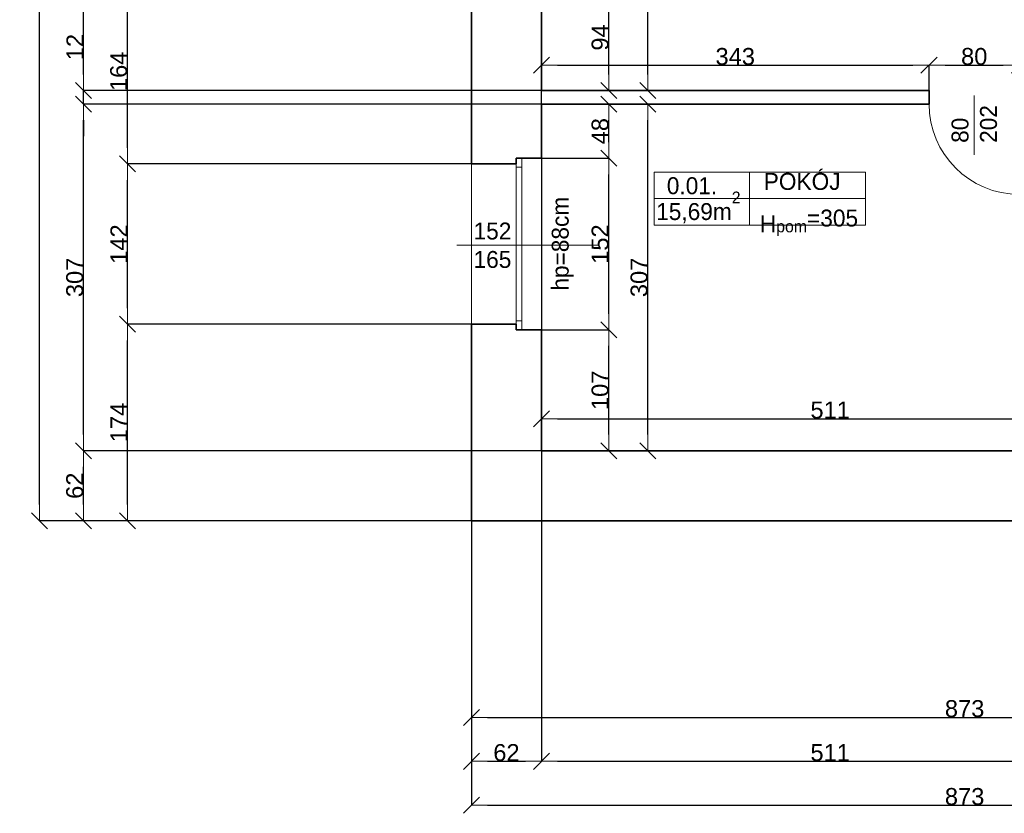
# Model space of a CAD drawing. Header units: metres. Extents: x 7506757 to 756746378, y 5735207 to 582114514.
# Tile 25 of 256: x 7522626 to 7531340, y 5817563 to 5824591. Entities that reach past the tile are written whole.
import ezdxf

# ---------------------------------------------------------------- set-up
doc = ezdxf.new("R2010")
doc.units = ezdxf.units.M
doc.header["$MEASUREMENT"] = 0
doc.header["$PDMODE"] = 2
doc.layers.get('0').update_dxf_attribs({"color": 250, "linetype": 'CONTINUOUS', "lineweight": 100, "plot": 0})
doc.layers.get('Defpoints').update_dxf_attribs({"linetype": 'CONTINUOUS'})
for name, color, linetype, lineweight in [('2D - Ogolne46', 7, 'CONTINUOUS', 18), ('7 - linia widok1', 7, 'CONTINUOUS', 13), ('M_OCIANA6', 5, 'CONTINUOUS', 35), ('M_OPISY141', 7, 'CONTINUOUS', 0), ('m_umeblowanie1', 7, 'CONTINUOUS', 13), ('opis1', 7, 'CONTINUOUS', 13)]:
    doc.layers.add(name, color=color, linetype=linetype, lineweight=lineweight)
doc.layers.add('PWYMIAR', color=7, linetype='CONTINUOUS')
doc.styles.add('GENERATED_STYLE_1', font='arial.ttf')
doc.styles.add('GENERATED_STYLE_2', font='txt')
doc.dimstyles.new('GENERATED_STYLE__1', dxfattribs={"dimtxt": 150, "dimasz": 142.5, "dimexe": 0.18, "dimexo": 0, "dimgap": 0.09, "dimtad": 1, "dimdec": 0, "dimlfac": 0.1, "dimzin": 0, "dimdsep": 46, "dimtxsty": 'GENERATED_STYLE_1', "dimblk": 'ARROWHEAD_6', "dimblk1": 'ARROWHEAD_6', "dimblk2": 'ARROWHEAD_6', "dimcen": 0.09, "dimclrd": 251, "dimclre": 251, "dimclrt": 7, "dimazin": 0, "dimtfac": 1, "dimtdec": 4, "dimtmove": 0, "dimatfit": 3, "dimfxl": 0, "dimtolj": 1, "dimtzin": 0, "dimarcsym": 0})
doc.dimstyles.new('GENERATED_STYLE__2', dxfattribs={"dimtxt": 150, "dimasz": 142.5, "dimexe": 0.18, "dimexo": 0, "dimgap": 0.09, "dimtad": 1, "dimtih": 1, "dimtoh": 1, "dimdec": 0, "dimlfac": 0.1, "dimzin": 0, "dimdsep": 46, "dimtxsty": 'GENERATED_STYLE_1', "dimblk": 'ARROWHEAD_6', "dimblk1": 'ARROWHEAD_6', "dimblk2": 'ARROWHEAD_6', "dimcen": 0.09, "dimclrd": 251, "dimclre": 251, "dimclrt": 7, "dimazin": 0, "dimtfac": 1, "dimtdec": 4, "dimtmove": 0, "dimatfit": 3, "dimfxl": 0, "dimtolj": 1, "dimtzin": 0, "dimarcsym": 0})

# ---------------------------------------------------------------- blocks, each defined once
blk = doc.blocks.new('ARROWHEAD_6')
at = {"color": 0, "linetype": 'Continuous', "lineweight": 0}
for p, q in [((0, 0), (-1, 0)), ((-0.5, -0.5), (0.5, 0.5))]:
    blk.add_line(p, q, dxfattribs=at)
blk = doc.blocks.new('*D4311')
at = {"layer": 'Defpoints', "color": 0, "linetype": 'Continuous', "transparency": 16777216}
for p in [(7527243.4, 5824904), (7527839.7, 5824904), (7527243.4, 5823964)]:
    blk.add_point(p, dxfattribs=at)
at = {"layer": 'PWYMIAR', "color": 251, "linetype": 'Continuous', "lineweight": -2, "transparency": 16777216}
for p, q in [((7527243.4, 5824904), (7527839.8, 5824904)), ((7527839.7, 5824106.5), (7527839.7, 5824761.5)), ((7527243.4, 5823964), (7527839.8, 5823964))]:
    blk.add_line(p, q, dxfattribs=at)
at = {"layer": 'PWYMIAR', "color": 251, "linetype": 'Continuous', "lineweight": -2, "transparency": 16777216, "xscale": 142.5, "yscale": 142.5, "zscale": 142.5}
for p, rotation in [((7527839.7, 5824904), 90), ((7527839.7, 5823964), 270)]:
    blk.add_blockref('ARROWHEAD_6', p, dxfattribs=dict(at, rotation=rotation))
at = {"layer": 'PWYMIAR', "color": 7, "linetype": 'Continuous', "lineweight": 13, "transparency": 16777216, "insert": (7527763, 5824434), "char_height": 150, "attachment_point": 5, "rotation": 90, "style": 'GENERATED_STYLE_1'}
blk.add_mtext('\\A1;94', dxfattribs=at)
blk = doc.blocks.new('*D4314')
at = {"layer": 'Defpoints', "color": 0, "linetype": 'Continuous', "transparency": 16777216}
for p in [(7527243.4, 5821844), (7527839.7, 5821844), (7527243.4, 5820774)]:
    blk.add_point(p, dxfattribs=at)
at = {"layer": 'PWYMIAR', "color": 251, "linetype": 'Continuous', "lineweight": -2, "transparency": 16777216}
for p, q in [((7527243.4, 5821844), (7527839.8, 5821844)), ((7527839.7, 5820916.5), (7527839.7, 5821701.5)), ((7527243.4, 5820774), (7527839.8, 5820774))]:
    blk.add_line(p, q, dxfattribs=at)
at = {"layer": 'PWYMIAR', "color": 251, "linetype": 'Continuous', "lineweight": -2, "transparency": 16777216, "xscale": 142.5, "yscale": 142.5, "zscale": 142.5}
for p, rotation in [((7527839.7, 5821844), 90), ((7527839.7, 5820774), 270)]:
    blk.add_blockref('ARROWHEAD_6', p, dxfattribs=dict(at, rotation=rotation))
at = {"layer": 'PWYMIAR', "color": 7, "linetype": 'Continuous', "lineweight": 13, "transparency": 16777216, "insert": (7527763, 5821309), "char_height": 150, "attachment_point": 5, "rotation": 90, "style": 'GENERATED_STYLE_1'}
blk.add_mtext('\\A1;107', dxfattribs=at)
blk = doc.blocks.new('*D4315')
at = {"layer": 'Defpoints', "color": 0, "linetype": 'Continuous', "transparency": 16777216}
for p in [(7527243.4, 5823364), (7527839.7, 5823364), (7527243.4, 5821844)]:
    blk.add_point(p, dxfattribs=at)
at = {"layer": 'PWYMIAR', "color": 251, "linetype": 'Continuous', "lineweight": -2, "transparency": 16777216}
for p, q in [((7527243.4, 5823364), (7527839.8, 5823364)), ((7527839.7, 5821986.5), (7527839.7, 5823221.5)), ((7527243.4, 5821844), (7527839.8, 5821844))]:
    blk.add_line(p, q, dxfattribs=at)
at = {"layer": 'PWYMIAR', "color": 251, "linetype": 'Continuous', "lineweight": -2, "transparency": 16777216, "xscale": 142.5, "yscale": 142.5, "zscale": 142.5}
for p, rotation in [((7527839.7, 5823364), 90), ((7527839.7, 5821844), 270)]:
    blk.add_blockref('ARROWHEAD_6', p, dxfattribs=dict(at, rotation=rotation))
at = {"layer": 'PWYMIAR', "color": 7, "linetype": 'Continuous', "lineweight": 13, "transparency": 16777216, "insert": (7527763, 5822604), "char_height": 150, "attachment_point": 5, "rotation": 90, "style": 'GENERATED_STYLE_1'}
blk.add_mtext('\\A1;152', dxfattribs=at)
blk = doc.blocks.new('*D4316')
at = {"layer": 'Defpoints', "color": 0, "linetype": 'Continuous', "transparency": 16777216}
for p in [(7527243.4, 5823844), (7527839.7, 5823844), (7527243.4, 5823364)]:
    blk.add_point(p, dxfattribs=at)
at = {"layer": 'PWYMIAR', "color": 251, "linetype": 'Continuous', "lineweight": -2, "transparency": 16777216}
for p, q in [((7527243.4, 5823844), (7527839.8, 5823844)), ((7527839.7, 5823506.5), (7527839.7, 5823701.5)), ((7527243.4, 5823364), (7527839.8, 5823364))]:
    blk.add_line(p, q, dxfattribs=at)
at = {"layer": 'PWYMIAR', "color": 251, "linetype": 'Continuous', "lineweight": -2, "transparency": 16777216, "xscale": 142.5, "yscale": 142.5, "zscale": 142.5}
for p, rotation in [((7527839.7, 5823844), 90), ((7527839.7, 5823364), 270)]:
    blk.add_blockref('ARROWHEAD_6', p, dxfattribs=dict(at, rotation=rotation))
at = {"layer": 'PWYMIAR', "color": 7, "linetype": 'Continuous', "lineweight": 13, "transparency": 16777216, "insert": (7527763, 5823604), "char_height": 150, "attachment_point": 5, "rotation": 90, "style": 'GENERATED_STYLE_1'}
blk.add_mtext('\\A1;48', dxfattribs=at)
blk = doc.blocks.new('*D4328')
at = {"layer": 'Defpoints', "color": 0, "linetype": 'Continuous', "transparency": 16777216}
for p in [(7530673.4, 5824188.1), (7527243.4, 5823844), (7530673.4, 5823844)]:
    blk.add_point(p, dxfattribs=at)
at = {"layer": 'PWYMIAR', "color": 251, "linetype": 'Continuous', "lineweight": -2, "transparency": 16777216}
for p, q in [((7527243.4, 5823844), (7527243.4, 5824188.3)), ((7527385.9, 5824188.1), (7530530.9, 5824188.1)), ((7530673.4, 5823844), (7530673.4, 5824188.3))]:
    blk.add_line(p, q, dxfattribs=at)
at = {"layer": 'PWYMIAR', "color": 251, "linetype": 'Continuous', "lineweight": -2, "transparency": 16777216, "xscale": 142.5, "yscale": 142.5, "zscale": 142.5, "rotation": 180}
blk.add_blockref('ARROWHEAD_6', (7527243.4, 5824188.1), dxfattribs=at)
at = {"layer": 'PWYMIAR', "color": 251, "linetype": 'Continuous', "lineweight": -2, "transparency": 16777216, "xscale": 142.5, "yscale": 142.5, "zscale": 142.5}
blk.add_blockref('ARROWHEAD_6', (7530673.4, 5824188.1), dxfattribs=at)
at = {"layer": 'PWYMIAR', "color": 7, "linetype": 'Continuous', "lineweight": 13, "transparency": 16777216, "insert": (7528958.4, 5824264.9), "char_height": 150, "attachment_point": 5, "style": 'GENERATED_STYLE_1'}
blk.add_mtext('\\A1;343', dxfattribs=at)
blk = doc.blocks.new('*D4329')
at = {"layer": 'Defpoints', "color": 0, "linetype": 'Continuous', "transparency": 16777216}
for p in [(7531473.4, 5824188.1), (7530673.4, 5823844), (7531473.4, 5823844)]:
    blk.add_point(p, dxfattribs=at)
at = {"layer": 'PWYMIAR', "color": 251, "linetype": 'Continuous', "lineweight": -2, "transparency": 16777216}
for p, q in [((7530673.4, 5823844), (7530673.4, 5824188.3)), ((7530815.9, 5824188.1), (7531330.9, 5824188.1)), ((7531473.4, 5823844), (7531473.4, 5824188.3))]:
    blk.add_line(p, q, dxfattribs=at)
at = {"layer": 'PWYMIAR', "color": 251, "linetype": 'Continuous', "lineweight": -2, "transparency": 16777216, "xscale": 142.5, "yscale": 142.5, "zscale": 142.5, "rotation": 180}
blk.add_blockref('ARROWHEAD_6', (7530673.4, 5824188.1), dxfattribs=at)
at = {"layer": 'PWYMIAR', "color": 251, "linetype": 'Continuous', "lineweight": -2, "transparency": 16777216, "xscale": 142.5, "yscale": 142.5, "zscale": 142.5}
blk.add_blockref('ARROWHEAD_6', (7531473.4, 5824188.1), dxfattribs=at)
at = {"layer": 'PWYMIAR', "color": 7, "linetype": 'Continuous', "lineweight": 13, "transparency": 16777216, "insert": (7531073.4, 5824264.8), "char_height": 150, "attachment_point": 5, "style": 'GENERATED_STYLE_1'}
blk.add_mtext('\\A1;80', dxfattribs=at)
blk = doc.blocks.new('*D4343')
at = {"layer": 'Defpoints', "color": 0, "linetype": 'Continuous', "transparency": 16777216}
for p in [(7527243.4, 5827154), (7528184.6, 5827154), (7527243.4, 5823964)]:
    blk.add_point(p, dxfattribs=at)
at = {"layer": 'PWYMIAR', "color": 251, "linetype": 'Continuous', "lineweight": -2, "transparency": 16777216}
for p, q in [((7527243.4, 5827154), (7528184.8, 5827154)), ((7528184.6, 5824106.5), (7528184.6, 5827011.5)), ((7527243.4, 5823964), (7528184.8, 5823964))]:
    blk.add_line(p, q, dxfattribs=at)
at = {"layer": 'PWYMIAR', "color": 251, "linetype": 'Continuous', "lineweight": -2, "transparency": 16777216, "xscale": 142.5, "yscale": 142.5, "zscale": 142.5}
for p, rotation in [((7528184.6, 5827154), 90), ((7528184.6, 5823964), 270)]:
    blk.add_blockref('ARROWHEAD_6', p, dxfattribs=dict(at, rotation=rotation))
at = {"layer": 'PWYMIAR', "color": 7, "linetype": 'Continuous', "lineweight": 13, "transparency": 16777216, "insert": (7528107.9, 5825559), "char_height": 150, "attachment_point": 5, "rotation": 90, "style": 'GENERATED_STYLE_1'}
blk.add_mtext('\\A1;319', dxfattribs=at)
blk = doc.blocks.new('*D4344')
at = {"layer": 'Defpoints', "color": 0, "linetype": 'Continuous', "transparency": 16777216}
for p in [(7527243.4, 5823844), (7528184.6, 5823844), (7527243.4, 5820774)]:
    blk.add_point(p, dxfattribs=at)
at = {"layer": 'PWYMIAR', "color": 251, "linetype": 'Continuous', "lineweight": -2, "transparency": 16777216}
for p, q in [((7527243.4, 5823844), (7528184.8, 5823844)), ((7528184.6, 5820916.5), (7528184.6, 5823701.5)), ((7527243.4, 5820774), (7528184.8, 5820774))]:
    blk.add_line(p, q, dxfattribs=at)
at = {"layer": 'PWYMIAR', "color": 251, "linetype": 'Continuous', "lineweight": -2, "transparency": 16777216, "xscale": 142.5, "yscale": 142.5, "zscale": 142.5}
for p, rotation in [((7528184.6, 5823844), 90), ((7528184.6, 5820774), 270)]:
    blk.add_blockref('ARROWHEAD_6', p, dxfattribs=dict(at, rotation=rotation))
at = {"layer": 'PWYMIAR', "color": 7, "linetype": 'Continuous', "lineweight": 13, "transparency": 16777216, "insert": (7528107.9, 5822309), "char_height": 150, "attachment_point": 5, "rotation": 90, "style": 'GENERATED_STYLE_1'}
blk.add_mtext('\\A1;307', dxfattribs=at)
blk = doc.blocks.new('*D4345')
at = {"layer": 'Defpoints', "color": 0, "linetype": 'Continuous', "transparency": 16777216}
for p in [(7527243.4, 5823844), (7532353.4, 5823844), (7532353.4, 5821057)]:
    blk.add_point(p, dxfattribs=at)
at = {"layer": 'PWYMIAR', "color": 251, "linetype": 'Continuous', "lineweight": -2, "transparency": 16777216}
for p, q in [((7527243.4, 5823844), (7527243.4, 5821056.9)), ((7532353.4, 5823844), (7532353.4, 5821056.9)), ((7527385.9, 5821057), (7532210.9, 5821057))]:
    blk.add_line(p, q, dxfattribs=at)
at = {"layer": 'PWYMIAR', "color": 251, "linetype": 'Continuous', "lineweight": -2, "transparency": 16777216, "xscale": 142.5, "yscale": 142.5, "zscale": 142.5, "rotation": 180}
blk.add_blockref('ARROWHEAD_6', (7527243.4, 5821057), dxfattribs=at)
at = {"layer": 'PWYMIAR', "color": 251, "linetype": 'Continuous', "lineweight": -2, "transparency": 16777216, "xscale": 142.5, "yscale": 142.5, "zscale": 142.5}
blk.add_blockref('ARROWHEAD_6', (7532353.4, 5821057), dxfattribs=at)
at = {"layer": 'PWYMIAR', "color": 7, "linetype": 'Continuous', "lineweight": 13, "transparency": 16777216, "insert": (7529798.4, 5821133.7), "char_height": 150, "attachment_point": 5, "style": 'GENERATED_STYLE_1'}
blk.add_mtext('\\A1;511', dxfattribs=at)
blk = doc.blocks.new('*D4528')
at = {"layer": 'Defpoints', "color": 0, "linetype": 'Continuous', "transparency": 16777216}
for p in [(7526623.4, 5820154), (7535353.4, 5820154), (7535353.4, 5818412.2)]:
    blk.add_point(p, dxfattribs=at)
at = {"layer": 'PWYMIAR', "color": 251, "linetype": 'Continuous', "lineweight": -2, "transparency": 16777216}
for p, q in [((7526623.4, 5820154), (7526623.4, 5818412)), ((7535353.4, 5820154), (7535353.4, 5818412)), ((7526765.9, 5818412.2), (7535210.9, 5818412.2))]:
    blk.add_line(p, q, dxfattribs=at)
at = {"layer": 'PWYMIAR', "color": 251, "linetype": 'Continuous', "lineweight": -2, "transparency": 16777216, "xscale": 142.5, "yscale": 142.5, "zscale": 142.5, "rotation": 180}
blk.add_blockref('ARROWHEAD_6', (7526623.4, 5818412.2), dxfattribs=at)
at = {"layer": 'PWYMIAR', "color": 251, "linetype": 'Continuous', "lineweight": -2, "transparency": 16777216, "xscale": 142.5, "yscale": 142.5, "zscale": 142.5}
blk.add_blockref('ARROWHEAD_6', (7535353.4, 5818412.2), dxfattribs=at)
at = {"layer": 'PWYMIAR', "color": 7, "linetype": 'Continuous', "lineweight": 13, "transparency": 16777216, "insert": (7530988.4, 5818489), "char_height": 150, "attachment_point": 5, "style": 'GENERATED_STYLE_1'}
blk.add_mtext('\\A1;873', dxfattribs=at)
blk = doc.blocks.new('*D4539')
at = {"layer": 'Defpoints', "color": 0, "linetype": 'Continuous', "transparency": 16777216}
for p in [(7527243.4, 5820774), (7526623.4, 5820154), (7527243.4, 5818023.1)]:
    blk.add_point(p, dxfattribs=at)
at = {"layer": 'PWYMIAR', "color": 251, "linetype": 'Continuous', "lineweight": -2, "transparency": 16777216}
for p, q in [((7527243.4, 5820774), (7527243.4, 5818022.9)), ((7526623.4, 5820154), (7526623.4, 5818022.9)), ((7526765.9, 5818023.1), (7527100.9, 5818023.1))]:
    blk.add_line(p, q, dxfattribs=at)
at = {"layer": 'PWYMIAR', "color": 251, "linetype": 'Continuous', "lineweight": -2, "transparency": 16777216, "xscale": 142.5, "yscale": 142.5, "zscale": 142.5, "rotation": 180}
blk.add_blockref('ARROWHEAD_6', (7526623.4, 5818023.1), dxfattribs=at)
at = {"layer": 'PWYMIAR', "color": 251, "linetype": 'Continuous', "lineweight": -2, "transparency": 16777216, "xscale": 142.5, "yscale": 142.5, "zscale": 142.5}
blk.add_blockref('ARROWHEAD_6', (7527243.4, 5818023.1), dxfattribs=at)
at = {"layer": 'PWYMIAR', "color": 7, "linetype": 'Continuous', "lineweight": 13, "transparency": 16777216, "insert": (7526933.4, 5818099.7), "char_height": 150, "attachment_point": 5, "style": 'GENERATED_STYLE_1'}
blk.add_mtext('\\A1;62', dxfattribs=at)
blk = doc.blocks.new('*D4540')
at = {"layer": 'Defpoints', "color": 0, "linetype": 'Continuous', "transparency": 16777216}
for p in [(7527243.4, 5820774), (7532353.4, 5820774), (7532353.4, 5818023.1)]:
    blk.add_point(p, dxfattribs=at)
at = {"layer": 'PWYMIAR', "color": 251, "linetype": 'Continuous', "lineweight": -2, "transparency": 16777216}
for p, q in [((7527243.4, 5820774), (7527243.4, 5818022.9)), ((7532353.4, 5820774), (7532353.4, 5818022.9)), ((7527385.9, 5818023.1), (7532210.9, 5818023.1))]:
    blk.add_line(p, q, dxfattribs=at)
at = {"layer": 'PWYMIAR', "color": 251, "linetype": 'Continuous', "lineweight": -2, "transparency": 16777216, "xscale": 142.5, "yscale": 142.5, "zscale": 142.5, "rotation": 180}
blk.add_blockref('ARROWHEAD_6', (7527243.4, 5818023.1), dxfattribs=at)
at = {"layer": 'PWYMIAR', "color": 251, "linetype": 'Continuous', "lineweight": -2, "transparency": 16777216, "xscale": 142.5, "yscale": 142.5, "zscale": 142.5}
blk.add_blockref('ARROWHEAD_6', (7532353.4, 5818023.1), dxfattribs=at)
at = {"layer": 'PWYMIAR', "color": 7, "linetype": 'Continuous', "lineweight": 13, "transparency": 16777216, "insert": (7529798.4, 5818099.7), "char_height": 150, "attachment_point": 5, "style": 'GENERATED_STYLE_1'}
blk.add_mtext('\\A1;511', dxfattribs=at)
blk = doc.blocks.new('*D4554')
at = {"layer": 'Defpoints', "color": 0, "linetype": 'Continuous', "transparency": 16777216}
for p in [(7526623.4, 5820154), (7535353.4, 5820154), (7535353.4, 5817633.9)]:
    blk.add_point(p, dxfattribs=at)
at = {"layer": 'PWYMIAR', "color": 251, "linetype": 'Continuous', "lineweight": -2, "transparency": 16777216}
for p, q in [((7526623.4, 5820154), (7526623.4, 5817633.7)), ((7535353.4, 5820154), (7535353.4, 5817633.7)), ((7526765.9, 5817633.9), (7535210.9, 5817633.9))]:
    blk.add_line(p, q, dxfattribs=at)
at = {"layer": 'PWYMIAR', "color": 251, "linetype": 'Continuous', "lineweight": -2, "transparency": 16777216, "xscale": 142.5, "yscale": 142.5, "zscale": 142.5, "rotation": 180}
blk.add_blockref('ARROWHEAD_6', (7526623.4, 5817633.9), dxfattribs=at)
at = {"layer": 'PWYMIAR', "color": 251, "linetype": 'Continuous', "lineweight": -2, "transparency": 16777216, "xscale": 142.5, "yscale": 142.5, "zscale": 142.5}
blk.add_blockref('ARROWHEAD_6', (7535353.4, 5817633.9), dxfattribs=at)
at = {"layer": 'PWYMIAR', "color": 7, "linetype": 'Continuous', "lineweight": 13, "transparency": 16777216, "insert": (7530988.4, 5817710.6), "char_height": 150, "attachment_point": 5, "style": 'GENERATED_STYLE_1'}
blk.add_mtext('\\A1;873', dxfattribs=at)
blk = doc.blocks.new('*D4557')
at = {"layer": 'Defpoints', "color": 0, "linetype": 'Continuous', "transparency": 16777216}
for p in [(7523579.1, 5821894), (7526623.4, 5821894), (7526623.4, 5820154)]:
    blk.add_point(p, dxfattribs=at)
at = {"layer": 'PWYMIAR', "color": 251, "linetype": 'Continuous', "lineweight": -2, "transparency": 16777216}
for p, q in [((7526623.4, 5821894), (7523578.9, 5821894)), ((7523579.1, 5820296.5), (7523579.1, 5821751.5)), ((7526623.4, 5820154), (7523578.9, 5820154))]:
    blk.add_line(p, q, dxfattribs=at)
at = {"layer": 'PWYMIAR', "color": 251, "linetype": 'Continuous', "lineweight": -2, "transparency": 16777216, "xscale": 142.5, "yscale": 142.5, "zscale": 142.5}
for p, rotation in [((7523579.1, 5821894), 90), ((7523579.1, 5820154), 270)]:
    blk.add_blockref('ARROWHEAD_6', p, dxfattribs=dict(at, rotation=rotation))
at = {"layer": 'PWYMIAR', "color": 7, "linetype": 'Continuous', "lineweight": 13, "transparency": 16777216, "insert": (7523503.7, 5821024), "char_height": 150, "attachment_point": 5, "rotation": 90, "style": 'GENERATED_STYLE_1'}
blk.add_mtext('\\A1;174', dxfattribs=at)
blk = doc.blocks.new('*D4558')
at = {"layer": 'Defpoints', "color": 0, "linetype": 'Continuous', "transparency": 16777216}
for p in [(7523579.1, 5823314), (7526623.4, 5823314), (7526623.4, 5821894)]:
    blk.add_point(p, dxfattribs=at)
at = {"layer": 'PWYMIAR', "color": 251, "linetype": 'Continuous', "lineweight": -2, "transparency": 16777216}
for p, q in [((7526623.4, 5823314), (7523578.9, 5823314)), ((7523579.1, 5822036.5), (7523579.1, 5823171.5)), ((7526623.4, 5821894), (7523578.9, 5821894))]:
    blk.add_line(p, q, dxfattribs=at)
at = {"layer": 'PWYMIAR', "color": 251, "linetype": 'Continuous', "lineweight": -2, "transparency": 16777216, "xscale": 142.5, "yscale": 142.5, "zscale": 142.5}
for p, rotation in [((7523579.1, 5823314), 90), ((7523579.1, 5821894), 270)]:
    blk.add_blockref('ARROWHEAD_6', p, dxfattribs=dict(at, rotation=rotation))
at = {"layer": 'PWYMIAR', "color": 7, "linetype": 'Continuous', "lineweight": 13, "transparency": 16777216, "insert": (7523503.7, 5822604), "char_height": 150, "attachment_point": 5, "rotation": 90, "style": 'GENERATED_STYLE_1'}
blk.add_mtext('\\A1;142', dxfattribs=at)
blk = doc.blocks.new('*D4559')
at = {"layer": 'Defpoints', "color": 0, "linetype": 'Continuous', "transparency": 16777216}
for p in [(7523579.1, 5824954), (7526623.4, 5824954), (7526623.4, 5823314)]:
    blk.add_point(p, dxfattribs=at)
at = {"layer": 'PWYMIAR', "color": 251, "linetype": 'Continuous', "lineweight": -2, "transparency": 16777216}
for p, q in [((7526623.4, 5824954), (7523578.9, 5824954)), ((7523579.1, 5823456.5), (7523579.1, 5824811.5)), ((7526623.4, 5823314), (7523578.9, 5823314))]:
    blk.add_line(p, q, dxfattribs=at)
at = {"layer": 'PWYMIAR', "color": 251, "linetype": 'Continuous', "lineweight": -2, "transparency": 16777216, "xscale": 142.5, "yscale": 142.5, "zscale": 142.5}
for p, rotation in [((7523579.1, 5824954), 90), ((7523579.1, 5823314), 270)]:
    blk.add_blockref('ARROWHEAD_6', p, dxfattribs=dict(at, rotation=rotation))
at = {"layer": 'PWYMIAR', "color": 7, "linetype": 'Continuous', "lineweight": 13, "transparency": 16777216, "insert": (7523502.4, 5824134), "char_height": 150, "attachment_point": 5, "rotation": 90, "style": 'GENERATED_STYLE_1'}
blk.add_mtext('\\A1;164', dxfattribs=at)
blk = doc.blocks.new('*D4569')
at = {"layer": 'Defpoints', "color": 0, "linetype": 'Continuous', "transparency": 16777216}
for p in [(7523189.9, 5820774), (7527243.4, 5820774), (7526623.4, 5820154)]:
    blk.add_point(p, dxfattribs=at)
at = {"layer": 'PWYMIAR', "color": 251, "linetype": 'Continuous', "lineweight": -2, "transparency": 16777216}
for p, q in [((7527243.4, 5820774), (7523189.7, 5820774)), ((7523189.9, 5820296.5), (7523189.9, 5820631.5)), ((7526623.4, 5820154), (7523189.7, 5820154))]:
    blk.add_line(p, q, dxfattribs=at)
at = {"layer": 'PWYMIAR', "color": 251, "linetype": 'Continuous', "lineweight": -2, "transparency": 16777216, "xscale": 142.5, "yscale": 142.5, "zscale": 142.5}
for p, rotation in [((7523189.9, 5820774), 90), ((7523189.9, 5820154), 270)]:
    blk.add_blockref('ARROWHEAD_6', p, dxfattribs=dict(at, rotation=rotation))
at = {"layer": 'PWYMIAR', "color": 7, "linetype": 'Continuous', "lineweight": 13, "transparency": 16777216, "insert": (7523113.2, 5820464), "char_height": 150, "attachment_point": 5, "rotation": 90, "style": 'GENERATED_STYLE_1'}
blk.add_mtext('\\A1;62', dxfattribs=at)
blk = doc.blocks.new('*D4570')
at = {"layer": 'Defpoints', "color": 0, "linetype": 'Continuous', "transparency": 16777216}
for p in [(7523189.9, 5823844), (7527243.4, 5823844), (7527243.4, 5820774)]:
    blk.add_point(p, dxfattribs=at)
at = {"layer": 'PWYMIAR', "color": 251, "linetype": 'Continuous', "lineweight": -2, "transparency": 16777216}
for p, q in [((7527243.4, 5823844), (7523189.7, 5823844)), ((7523189.9, 5820916.5), (7523189.9, 5823701.5)), ((7527243.4, 5820774), (7523189.7, 5820774))]:
    blk.add_line(p, q, dxfattribs=at)
at = {"layer": 'PWYMIAR', "color": 251, "linetype": 'Continuous', "lineweight": -2, "transparency": 16777216, "xscale": 142.5, "yscale": 142.5, "zscale": 142.5}
for p, rotation in [((7523189.9, 5823844), 90), ((7523189.9, 5820774), 270)]:
    blk.add_blockref('ARROWHEAD_6', p, dxfattribs=dict(at, rotation=rotation))
at = {"layer": 'PWYMIAR', "color": 7, "linetype": 'Continuous', "lineweight": 13, "transparency": 16777216, "insert": (7523113.2, 5822309), "char_height": 150, "attachment_point": 5, "rotation": 90, "style": 'GENERATED_STYLE_1'}
blk.add_mtext('\\A1;307', dxfattribs=at)
blk = doc.blocks.new('*D4571')
at = {"layer": 'Defpoints', "color": 0, "linetype": 'Continuous', "transparency": 16777216}
for p in [(7523189.9, 5823964), (7527243.4, 5823964), (7527243.4, 5823844)]:
    blk.add_point(p, dxfattribs=at)
at = {"layer": 'PWYMIAR', "color": 251, "linetype": 'Continuous', "lineweight": -2, "transparency": 16777216}
for p, q in [((7523189.9, 5824106.5), (7523189.9, 5824448.4)), ((7527243.4, 5823964), (7523189.7, 5823964)), ((7523189.9, 5823844), (7523189.9, 5823964)), ((7527243.4, 5823844), (7523189.7, 5823844)), ((7523189.9, 5823701.5), (7523189.9, 5823559))]:
    blk.add_line(p, q, dxfattribs=at)
at = {"layer": 'PWYMIAR', "color": 251, "linetype": 'Continuous', "lineweight": -2, "transparency": 16777216, "xscale": 142.5, "yscale": 142.5, "zscale": 142.5}
for p, rotation in [((7523189.9, 5823964), 270), ((7523189.9, 5823844), 90)]:
    blk.add_blockref('ARROWHEAD_6', p, dxfattribs=dict(at, rotation=rotation))
at = {"layer": 'PWYMIAR', "color": 7, "linetype": 'Continuous', "lineweight": 13, "transparency": 16777216, "insert": (7523114.5, 5824348.7), "char_height": 150, "attachment_point": 5, "rotation": 90, "style": 'GENERATED_STYLE_1'}
blk.add_mtext('\\A1;12', dxfattribs=at)
blk = doc.blocks.new('*D4572')
at = {"layer": 'Defpoints', "color": 0, "linetype": 'Continuous', "transparency": 16777216}
for p in [(7523189.9, 5827154), (7527243.4, 5827154), (7527243.4, 5823964)]:
    blk.add_point(p, dxfattribs=at)
at = {"layer": 'PWYMIAR', "color": 251, "linetype": 'Continuous', "lineweight": -2, "transparency": 16777216}
for p, q in [((7527243.4, 5827154), (7523189.7, 5827154)), ((7523189.9, 5824106.5), (7523189.9, 5827011.5)), ((7527243.4, 5823964), (7523189.7, 5823964))]:
    blk.add_line(p, q, dxfattribs=at)
at = {"layer": 'PWYMIAR', "color": 251, "linetype": 'Continuous', "lineweight": -2, "transparency": 16777216, "xscale": 142.5, "yscale": 142.5, "zscale": 142.5}
for p, rotation in [((7523189.9, 5827154), 90), ((7523189.9, 5823964), 270)]:
    blk.add_blockref('ARROWHEAD_6', p, dxfattribs=dict(at, rotation=rotation))
at = {"layer": 'PWYMIAR', "color": 7, "linetype": 'Continuous', "lineweight": 13, "transparency": 16777216, "insert": (7523113.2, 5825559), "char_height": 150, "attachment_point": 5, "rotation": 90, "style": 'GENERATED_STYLE_1'}
blk.add_mtext('\\A1;319', dxfattribs=at)
blk = doc.blocks.new('*D4582')
at = {"layer": 'Defpoints', "color": 0, "linetype": 'Continuous', "transparency": 16777216}
for p in [(7522800.7, 5837454), (7526623.4, 5837454), (7526623.4, 5820154)]:
    blk.add_point(p, dxfattribs=at)
at = {"layer": 'PWYMIAR', "color": 251, "linetype": 'Continuous', "lineweight": -2, "transparency": 16777216}
for p, q in [((7526623.4, 5837454), (7522800.6, 5837454)), ((7522800.7, 5820296.5), (7522800.7, 5837311.5)), ((7526623.4, 5820154), (7522800.6, 5820154))]:
    blk.add_line(p, q, dxfattribs=at)
at = {"layer": 'PWYMIAR', "color": 251, "linetype": 'Continuous', "lineweight": -2, "transparency": 16777216, "xscale": 142.5, "yscale": 142.5, "zscale": 142.5}
for p, rotation in [((7522800.7, 5837454), 90), ((7522800.7, 5820154), 270)]:
    blk.add_blockref('ARROWHEAD_6', p, dxfattribs=dict(at, rotation=rotation))
at = {"layer": 'PWYMIAR', "color": 7, "linetype": 'Continuous', "lineweight": 13, "transparency": 16777216, "insert": (7522724, 5828804), "char_height": 150, "attachment_point": 5, "rotation": 90, "style": 'GENERATED_STYLE_1'}
blk.add_mtext('\\A1;1730', dxfattribs=at)

msp = doc.modelspace()

# ---------------------------------------------------------------- linework, layer by layer
at = {"layer": '7 - linia widok1', "linetype": 'Continuous'}
msp.add_line((7531073.4, 5823920.2), (7531073.4, 5823395.8), dxfattribs=at)
at = {"layer": 'M_OCIANA6', "linetype": 'Continuous'}
for p, q in [((7526623.4, 5823314), (7526623.4, 5824954)), ((7527243.4, 5823964), (7527243.4, 5824904)), ((7530673.4, 5823964), (7527243.4, 5823964)), ((7530673.4, 5823844), (7530673.4, 5823964)), ((7530673.4, 5823844), (7527243.4, 5823844)), ((7527243.4, 5823364), (7527243.4, 5823844)), ((7527018.4, 5823364), (7527243.4, 5823364)), ((7527018.4, 5823364), (7527018.4, 5823314)), ((7527018.4, 5823314), (7526623.4, 5823314)), ((7526623.4, 5820154), (7526623.4, 5821894)), ((7527018.4, 5821894), (7526623.4, 5821894)), ((7527018.4, 5821844), (7527018.4, 5821894)), ((7527018.4, 5821844), (7527243.4, 5821844)), ((7527243.4, 5820774), (7527243.4, 5821844)), ((7532353.4, 5820774), (7527243.4, 5820774)), ((7535353.4, 5820154), (7526623.4, 5820154))]:
    msp.add_line(p, q, dxfattribs=at)
at = {"layer": 'M_OPISY141', "linetype": 'Continuous'}
for p, q in [((7528240.3, 5823242.3), (7530111.3, 5823242.3)), ((7528240.3, 5822771.2), (7528240.3, 5823242.3)), ((7529084.9, 5823242.3), (7529084.9, 5822771.2)), ((7530111.3, 5823242.3), (7530111.3, 5822771.2)), ((7528240.3, 5823006.8), (7530111.3, 5823006.8)), ((7530111.3, 5822771.2), (7528240.3, 5822771.2)), ((7526493.1, 5822594), (7527745.8, 5822594))]:
    msp.add_line(p, q, dxfattribs=at)
at = {"layer": 'm_umeblowanie1', "linetype": 'Continuous'}
for p, q in [((7527068.4, 5823364), (7527068.4, 5822564)), ((7527243.4, 5821844), (7527243.4, 5823364)), ((7526623.4, 5823314), (7526623.4, 5822594)), ((7527018.4, 5823314), (7527018.4, 5822564)), ((7527018.4, 5823284), (7527068.4, 5823284)), ((7526623.4, 5821894), (7526623.4, 5822594)), ((7527018.4, 5821894), (7527018.4, 5822644)), ((7527068.4, 5821844), (7527068.4, 5822644)), ((7527018.4, 5821924), (7527068.4, 5821924))]:
    msp.add_line(p, q, dxfattribs=at)
msp.add_arc((7531473.4, 5823844), 800, 180, 270, dxfattribs=at)

# ---------------------------------------------------------------- texts
at = {"layer": '2D - Ogolne46', "linetype": 'Continuous', "insert": (7528258.5, 5822789.2), "char_height": 150, "attachment_point": 7, "style": 'GENERATED_STYLE_2'}
msp.add_mtext('{15,69m\\A1{\\H0.7x;\\S2^  ;}}', dxfattribs=at)
at = {"layer": 'opis1', "linetype": 'Continuous', "insert": (7530872.6, 5823500.3), "char_height": 150, "width": 563.056, "attachment_point": 1, "rotation": 90, "line_spacing_factor": 1.007581, "style": 'GENERATED_STYLE_2'}
msp.add_mtext('{80\\P202}', dxfattribs=at)
at = {"layer": 'opis1', "linetype": 'Continuous', "char_height": 150, "attachment_point": 1, "style": 'GENERATED_STYLE_2'}
for s, insert in [('{POKÓJ}', (7529210.5, 5823234)), ('{0.01.}', (7528352.8, 5823196.1)), ('{H\\A1{\\H0.7x;\\S ^ pom;}=305}', (7529175.8, 5822960.5))]:
    msp.add_mtext(s, dxfattribs=dict(at, insert=insert))
at = {"layer": 'opis1', "linetype": 'Continuous', "insert": (7527334.2, 5823022.6), "char_height": 150, "attachment_point": 3, "rotation": 90, "style": 'GENERATED_STYLE_2'}
msp.add_mtext('{hp=88cm}', dxfattribs=at)
at = {"layer": 'opis1', "linetype": 'Continuous', "insert": (7526642.2, 5822794.8), "char_height": 150, "width": 349.992, "attachment_point": 1, "line_spacing_factor": 1.007581, "style": 'GENERATED_STYLE_2'}
msp.add_mtext('{152\\P165}', dxfattribs=at)

# ---------------------------------------------------------------- dimensions: what is measured, and where the dimension line sits
at = {"layer": 'PWYMIAR', "color": 251, "linetype": 'Continuous', "lineweight": 13}
for base, p1, p2, picture, middle in [((7522800.7, 5837454), (7526623.4, 5820154), (7526623.4, 5837454), '*D4582', (7522724, 5828804)), ((7523189.9, 5827154), (7527243.4, 5823964), (7527243.4, 5827154), '*D4572', (7523113.2, 5825559)), ((7528184.6, 5827154), (7527243.4, 5823964), (7527243.4, 5827154), '*D4343', (7528107.9, 5825559)), ((7523579.1, 5824954), (7526623.4, 5823314), (7526623.4, 5824954), '*D4559', (7523502.4, 5824134)), ((7527839.7, 5824904), (7527243.4, 5823964), (7527243.4, 5824904), '*D4311', (7527763, 5824434)), ((7523189.9, 5823964), (7527243.4, 5823844), (7527243.4, 5823964), '*D4571', (7523114.5, 5824348.7)), ((7523189.9, 5823844), (7527243.4, 5820774), (7527243.4, 5823844), '*D4570', (7523113.2, 5822309)), ((7527839.7, 5823844), (7527243.4, 5823364), (7527243.4, 5823844), '*D4316', (7527763, 5823604)), ((7528184.6, 5823844), (7527243.4, 5820774), (7527243.4, 5823844), '*D4344', (7528107.9, 5822309)), ((7523579.1, 5823314), (7526623.4, 5821894), (7526623.4, 5823314), '*D4558', (7523503.7, 5822604)), ((7527839.7, 5823364), (7527243.4, 5821844), (7527243.4, 5823364), '*D4315', (7527763, 5822604)), ((7523579.1, 5821894), (7526623.4, 5820154), (7526623.4, 5821894), '*D4557', (7523503.7, 5821024)), ((7527839.7, 5821844), (7527243.4, 5820774), (7527243.4, 5821844), '*D4314', (7527763, 5821309)), ((7523189.9, 5820774), (7526623.4, 5820154), (7527243.4, 5820774), '*D4569', (7523113.2, 5820464))]:
    dim = msp.add_linear_dim(base=base, p1=p1, p2=p2, angle=90, dimstyle='GENERATED_STYLE__1', dxfattribs=at)
    dim.commit()
    dim.dimension.update_dxf_attribs({"geometry": picture, "text_midpoint": middle})
for base, p1, p2, picture, middle in [((7530673.4, 5824188.1), (7527243.4, 5823844), (7530673.4, 5823844), '*D4328', (7528958.4, 5824264.9)), ((7531473.4, 5824188.1), (7530673.4, 5823844), (7531473.4, 5823844), '*D4329', (7531073.4, 5824264.8)), ((7532353.4, 5821057), (7527243.4, 5823844), (7532353.4, 5823844), '*D4345', (7529798.4, 5821133.7)), ((7527243.4, 5818023.1), (7526623.4, 5820154), (7527243.4, 5820774), '*D4539', (7526933.4, 5818099.7)), ((7532353.4, 5818023.1), (7527243.4, 5820774), (7532353.4, 5820774), '*D4540', (7529798.4, 5818099.7)), ((7535353.4, 5818412.2), (7526623.4, 5820154), (7535353.4, 5820154), '*D4528', (7530988.4, 5818489)), ((7535353.4, 5817633.9), (7526623.4, 5820154), (7535353.4, 5820154), '*D4554', (7530988.4, 5817710.6))]:
    dim = msp.add_linear_dim(base=base, p1=p1, p2=p2, dimstyle='GENERATED_STYLE__2', dxfattribs=at)
    dim.commit()
    dim.dimension.update_dxf_attribs({"geometry": picture, "text_midpoint": middle})

doc.saveas('drawing.dxf')
